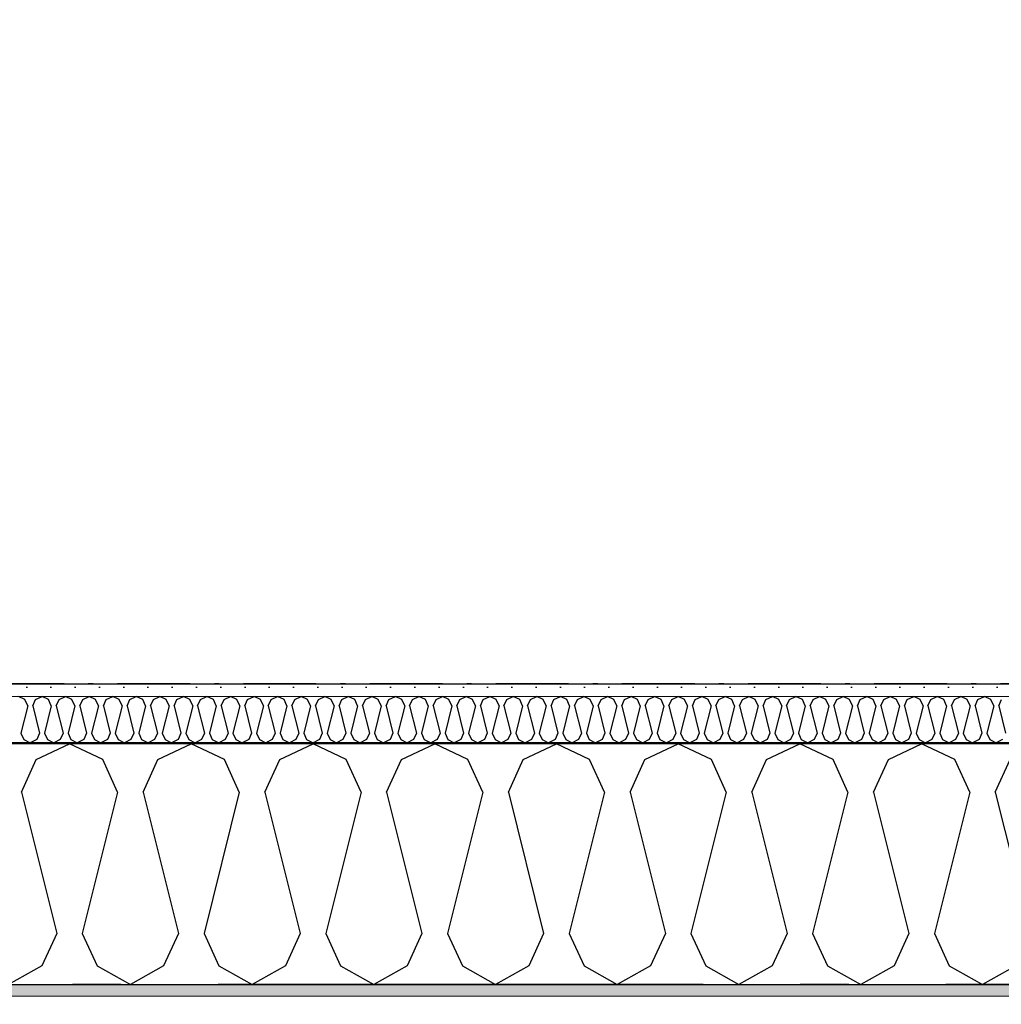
# Model space of a CAD drawing. Header units: millimetres. Extents: x -150 to 340931, y -1115 to 365939.
# Tile 10 of 253: x 278580 to 279592, y 347750 to 348765. Entities that reach past the tile are written whole.
import ezdxf
from ezdxf.enums import TextEntityAlignment as Align

# ---------------------------------------------------------------- set-up
doc = ezdxf.new("R2010")
doc.units = ezdxf.units.MM
doc.header["$LTSCALE"] = 0.5
doc.header["$MEASUREMENT"] = 0
for name, pattern in [('Akselinje', [1500, 1000, -200, 100, -200]), ('Over snittplan', [260, 150, -50, 10, -50]), ('PLINE', [0])]:
    doc.linetypes.add(name, pattern=pattern)
for name, color, linetype in [('232- Ikke-bærende yttervegger (Skravur)(Nye konstruksjoner)', 7, 'Continuous'), ('232- Ikke-bærende yttervegger(Nye konstruksjoner)', 7, 'Continuous'), ('255- Gulvoverflate(Nye konstruksjoner)', 7, 'Continuous'), ('82-- Modullinjer(Nye konstruksjoner)', 7, 'Continuous'), ('842-M___1_50 Målsetting bygning', 7, 'Continuous'), ('842-M___1_50 Målsetting bygning(Nye konstruksjoner)', 7, 'Continuous'), ('862- M___Nettoareal(Nye konstruksjoner)', 7, 'Continuous'), ('862- M___Nettoareal(Polylinje)(Nye konstruksjoner)', 7, 'Continuous'), ('862- M___Nettoareal(Tekst)(Nye konstruksjoner)', 7, 'Continuous')]:
    doc.layers.add(name, color=color, linetype=linetype)
doc.layers.add('235- Utvendig kledning og overflate(Nye konstruksjoner)', color=7, linetype='Continuous', lineweight=0)
doc.layers.add('236- Innvendig kledning og overflate(Nye konstruksjoner)', color=7, linetype='Continuous', lineweight=0)
doc.styles.add('GENERATED_STYLE_1', font='txt')
doc.styles.add('GENERATED_STYLE_3', font='arial.ttf')
doc.styles.add('GENERATED_STYLE_5', font='arial.ttf')
doc.dimstyles.new('GENERATED_STYLE__1', dxfattribs={"dimtxt": 100, "dimasz": 95, "dimexe": 0.18, "dimexo": 0.0625, "dimgap": 0, "dimtad": 1, "dimtih": 1, "dimtoh": 1, "dimdec": 0, "dimzin": 0, "dimdsep": 46, "dimtxsty": 'GENERATED_STYLE_3', "dimblk": 'ARROWHEAD_6', "dimblk1": 'ARROWHEAD_6', "dimblk2": 'ARROWHEAD_6', "dimcen": 0.09, "dimse1": 1, "dimse2": 1, "dimclrd": 256, "dimclre": 256, "dimclrt": 256, "dimadec": 1, "dimazin": 0, "dimtfac": 1, "dimtdec": 4, "dimtmove": 0, "dimatfit": 3, "dimfxl": 1, "dimtolj": 1, "dimtzin": 0, "dimarcsym": 0})
doc.dimstyles.new('GENERATED_STYLE__2', dxfattribs={"dimtxt": 100, "dimasz": 95, "dimexe": 0.18, "dimexo": 0.0625, "dimgap": 0, "dimtad": 1, "dimdec": 0, "dimzin": 0, "dimdsep": 46, "dimtxsty": 'GENERATED_STYLE_3', "dimblk": 'ARROWHEAD_6', "dimblk1": 'ARROWHEAD_6', "dimblk2": 'ARROWHEAD_6', "dimcen": 0.09, "dimse1": 1, "dimse2": 1, "dimclrd": 256, "dimclre": 256, "dimclrt": 256, "dimadec": 1, "dimazin": 0, "dimtfac": 1, "dimtdec": 4, "dimtmove": 0, "dimatfit": 3, "dimfxl": 1, "dimtolj": 1, "dimtzin": 0, "dimarcsym": 0})
doc.dimstyles.new('GENERATED_STYLE__4', dxfattribs={"dimtxt": 100, "dimasz": 95, "dimexe": 0.18, "dimexo": 0.0625, "dimgap": 0, "dimtad": 1, "dimdec": 0, "dimzin": 0, "dimdsep": 46, "dimtxsty": 'GENERATED_STYLE_3', "dimblk": 'ARROWHEAD_6', "dimblk1": 'ARROWHEAD_6', "dimblk2": 'ARROWHEAD_6', "dimcen": 0.09, "dimse1": 1, "dimse2": 1, "dimclrd": 256, "dimclre": 256, "dimclrt": 256, "dimadec": 1, "dimazin": 0, "dimtfac": 1, "dimtdec": 4, "dimtmove": 2, "dimatfit": 3, "dimfxl": 1, "dimtolj": 1, "dimtzin": 0, "dimarcsym": 0})
pattern_1 = [(0, (0, 0), (0, 43.30127), [0, -25]), (0, (12.5, 21.65), (0, 43.30127), [0, -25])]

# ---------------------------------------------------------------- blocks, each defined once
blk = doc.blocks.new('LEILIGHET 8__1', base_point=(283768.6, 348580.7))
at = {"layer": '862- M___Nettoareal(Polylinje)(Nye konstruksjoner)', "flags": 128}
blk.add_lwpolyline([(286041, 356380.7), (277911, 356380.7), (277911, 348080.7), (281226, 348080.7), (281226, 349780.7), (286041, 349780.7)], close=True, dxfattribs=at)
at = {"layer": '862- M___Nettoareal(Tekst)(Nye konstruksjoner)', "style": 'GENERATED_STYLE_1'}
for tag, p in [('DUMMY_861', (280015.2, 358168.6)), ('ROOM_NAME', (279278, 358118.8)), ('DUMMY_862', (279278, 357980.3))]:
    blk.add_attdef(tag, text='', height=100, dxfattribs=at).set_placement(p, align=Align.TOP_LEFT)
blk = doc.blocks.new('*X64')
at = {"layer": '232- Ikke-bærende yttervegger (Skravur)(Nye konstruksjoner)', "linetype": 'PLINE'}
for p, q in [((278585.7, 348064.5), (278579, 348067.7)), ((278596.7, 348064.5), (278603.3, 348067.7)), ((278610, 348064.5), (278603.3, 348067.7)), ((278621, 348064.5), (278627.6, 348067.7)), ((278634.2, 348064.5), (278627.6, 348067.7)), ((278645.3, 348064.5), (278651.9, 348067.7)), ((278658.5, 348064.5), (278651.9, 348067.7)), ((278669.5, 348064.5), (278676.2, 348067.7)), ((278682.8, 348064.5), (278676.2, 348067.7)), ((278693.8, 348064.5), (278700.4, 348067.7)), ((278707.1, 348064.5), (278700.4, 348067.7)), ((278718.1, 348064.5), (278724.7, 348067.7)), ((278731.4, 348064.5), (278724.7, 348067.7)), ((278742.4, 348064.5), (278749, 348067.7)), ((278755.6, 348064.5), (278749, 348067.7)), ((278766.7, 348064.5), (278773.3, 348067.7)), ((278779.9, 348064.5), (278773.3, 348067.7)), ((278790.9, 348064.5), (278797.6, 348067.7)), ((278804.2, 348064.5), (278797.6, 348067.7)), ((278815.2, 348064.5), (278821.9, 348067.7)), ((278828.5, 348064.5), (278821.9, 348067.7)), ((278839.5, 348064.5), (278846.1, 348067.7)), ((278852.8, 348064.5), (278846.1, 348067.7)), ((278863.8, 348064.5), (278870.4, 348067.7)), ((278877, 348064.5), (278870.4, 348067.7)), ((278888.1, 348064.5), (278894.7, 348067.7)), ((278901.3, 348064.5), (278894.7, 348067.7)), ((278912.3, 348064.5), (278919, 348067.7)), ((278925.6, 348064.5), (278919, 348067.7)), ((278936.6, 348064.5), (278943.3, 348067.7)), ((278949.9, 348064.5), (278943.3, 348067.7)), ((278960.9, 348064.5), (278967.5, 348067.7)), ((278974.2, 348064.5), (278967.5, 348067.7)), ((278985.2, 348064.5), (278991.8, 348067.7)), ((278998.5, 348064.5), (278991.8, 348067.7)), ((279009.5, 348064.5), (279016.1, 348067.7)), ((279022.7, 348064.5), (279016.1, 348067.7)), ((279033.8, 348064.5), (279040.4, 348067.7)), ((279047, 348064.5), (279040.4, 348067.7)), ((279058, 348064.5), (279064.7, 348067.7)), ((279071.3, 348064.5), (279064.7, 348067.7)), ((279082.3, 348064.5), (279088.9, 348067.7)), ((279095.6, 348064.5), (279088.9, 348067.7)), ((279106.6, 348064.5), (279113.2, 348067.7)), ((279119.9, 348064.5), (279113.2, 348067.7)), ((279130.9, 348064.5), (279137.5, 348067.7)), ((279144.1, 348064.5), (279137.5, 348067.7)), ((279155.2, 348064.5), (279161.8, 348067.7)), ((279168.4, 348064.5), (279161.8, 348067.7)), ((279179.4, 348064.5), (279186.1, 348067.7)), ((279192.7, 348064.5), (279186.1, 348067.7)), ((279203.7, 348064.5), (279210.4, 348067.7)), ((279217, 348064.5), (279210.4, 348067.7)), ((279228, 348064.5), (279234.6, 348067.7)), ((279241.3, 348064.5), (279234.6, 348067.7)), ((279252.3, 348064.5), (279258.9, 348067.7)), ((279265.5, 348064.5), (279258.9, 348067.7)), ((279276.6, 348064.5), (279283.2, 348067.7)), ((279289.8, 348064.5), (279283.2, 348067.7)), ((279300.8, 348064.5), (279307.5, 348067.7)), ((279314.1, 348064.5), (279307.5, 348067.7)), ((279325.1, 348064.5), (279331.8, 348067.7)), ((279338.4, 348064.5), (279331.8, 348067.7)), ((279349.4, 348064.5), (279356, 348067.7)), ((279362.7, 348064.5), (279356, 348067.7)), ((279373.7, 348064.5), (279380.3, 348067.7)), ((279387, 348064.5), (279380.3, 348067.7)), ((279398, 348064.5), (279404.6, 348067.7)), ((279411.2, 348064.5), (279404.6, 348067.7)), ((279422.3, 348064.5), (279428.9, 348067.7)), ((279435.5, 348064.5), (279428.9, 348067.7)), ((279446.5, 348064.5), (279453.2, 348067.7)), ((279459.8, 348064.5), (279453.2, 348067.7)), ((279470.8, 348064.5), (279477.4, 348067.7)), ((279484.1, 348064.5), (279477.4, 348067.7)), ((279495.1, 348064.5), (279501.7, 348067.7)), ((279508.4, 348064.5), (279501.7, 348067.7)), ((279519.4, 348064.5), (279526, 348067.7)), ((279532.6, 348064.5), (279526, 348067.7)), ((279543.7, 348064.5), (279550.3, 348067.7)), ((279556.9, 348064.5), (279550.3, 348067.7)), ((279567.9, 348064.5), (279574.6, 348067.7)), ((279581.2, 348064.5), (279574.6, 348067.7)), ((278588.6, 348058), (278581.6, 348029.9)), ((278588.6, 348058), (278585.7, 348064.5)), ((278593.7, 348058), (278596.7, 348064.5)), ((278593.7, 348058), (278600.8, 348029.9)), ((278612.9, 348058), (278605.9, 348029.9)), ((278612.9, 348058), (278610, 348064.5)), ((278618, 348058), (278621, 348064.5)), ((278618, 348058), (278625.1, 348029.9)), ((278637.2, 348058), (278630.2, 348029.9)), ((278637.2, 348058), (278634.2, 348064.5)), ((278642.3, 348058), (278645.3, 348064.5)), ((278642.3, 348058), (278649.3, 348029.9)), ((278661.5, 348058), (278654.4, 348029.9)), ((278661.5, 348058), (278658.5, 348064.5)), ((278666.6, 348058), (278669.5, 348064.5)), ((278666.6, 348058), (278673.6, 348029.9)), ((278685.8, 348058), (278678.7, 348029.9)), ((278685.8, 348058), (278682.8, 348064.5)), ((278690.9, 348058), (278693.8, 348064.5)), ((278690.9, 348058), (278697.9, 348029.9)), ((278710, 348058), (278703, 348029.9)), ((278710, 348058), (278707.1, 348064.5)), ((278715.1, 348058), (278718.1, 348064.5)), ((278715.1, 348058), (278722.2, 348029.9)), ((278734.3, 348058), (278727.3, 348029.9)), ((278734.3, 348058), (278731.4, 348064.5)), ((278739.4, 348058), (278742.4, 348064.5)), ((278739.4, 348058), (278746.5, 348029.9)), ((278758.6, 348058), (278751.6, 348029.9)), ((278758.6, 348058), (278755.6, 348064.5)), ((278763.7, 348058), (278766.7, 348064.5)), ((278763.7, 348058), (278770.7, 348029.9)), ((278782.9, 348058), (278775.8, 348029.9)), ((278782.9, 348058), (278779.9, 348064.5)), ((278788, 348058), (278790.9, 348064.5)), ((278788, 348058), (278795, 348029.9)), ((278807.2, 348058), (278800.1, 348029.9)), ((278807.2, 348058), (278804.2, 348064.5)), ((278812.3, 348058), (278815.2, 348064.5)), ((278812.3, 348058), (278819.3, 348029.9)), ((278831.4, 348058), (278824.4, 348029.9)), ((278831.4, 348058), (278828.5, 348064.5)), ((278836.5, 348058), (278839.5, 348064.5)), ((278836.5, 348058), (278843.6, 348029.9)), ((278855.7, 348058), (278848.7, 348029.9)), ((278855.7, 348058), (278852.8, 348064.5)), ((278860.8, 348058), (278863.8, 348064.5)), ((278860.8, 348058), (278867.9, 348029.9)), ((278880, 348058), (278873, 348029.9)), ((278880, 348058), (278877, 348064.5)), ((278885.1, 348058), (278888.1, 348064.5)), ((278885.1, 348058), (278892.1, 348029.9)), ((278904.3, 348058), (278897.2, 348029.9)), ((278904.3, 348058), (278901.3, 348064.5)), ((278909.4, 348058), (278912.3, 348064.5)), ((278909.4, 348058), (278916.4, 348029.9)), ((278928.6, 348058), (278921.5, 348029.9)), ((278928.6, 348058), (278925.6, 348064.5)), ((278933.7, 348058), (278936.6, 348064.5)), ((278933.7, 348058), (278940.7, 348029.9)), ((278952.8, 348058), (278945.8, 348029.9)), ((278952.8, 348058), (278949.9, 348064.5)), ((278957.9, 348058), (278960.9, 348064.5)), ((278957.9, 348058), (278965, 348029.9)), ((278977.1, 348058), (278970.1, 348029.9)), ((278977.1, 348058), (278974.2, 348064.5)), ((278982.2, 348058), (278985.2, 348064.5)), ((278982.2, 348058), (278989.3, 348029.9)), ((279001.4, 348058), (278994.4, 348029.9)), ((279001.4, 348058), (278998.5, 348064.5)), ((279006.5, 348058), (279009.5, 348064.5)), ((279006.5, 348058), (279013.6, 348029.9)), ((279025.7, 348058), (279018.7, 348029.9)), ((279025.7, 348058), (279022.7, 348064.5)), ((279030.8, 348058), (279033.8, 348064.5)), ((279030.8, 348058), (279037.8, 348029.9)), ((279050, 348058), (279042.9, 348029.9)), ((279050, 348058), (279047, 348064.5)), ((279055.1, 348058), (279058, 348064.5)), ((279055.1, 348058), (279062.1, 348029.9)), ((279074.3, 348058), (279067.2, 348029.9)), ((279074.3, 348058), (279071.3, 348064.5)), ((279079.4, 348058), (279082.3, 348064.5)), ((279079.4, 348058), (279086.4, 348029.9)), ((279098.5, 348058), (279091.5, 348029.9)), ((279098.5, 348058), (279095.6, 348064.5)), ((279103.6, 348058), (279106.6, 348064.5)), ((279103.6, 348058), (279110.7, 348029.9)), ((279122.8, 348058), (279115.8, 348029.9)), ((279122.8, 348058), (279119.9, 348064.5)), ((279127.9, 348058), (279130.9, 348064.5)), ((279127.9, 348058), (279135, 348029.9)), ((279147.1, 348058), (279140.1, 348029.9)), ((279147.1, 348058), (279144.1, 348064.5)), ((279152.2, 348058), (279155.2, 348064.5)), ((279152.2, 348058), (279159.2, 348029.9)), ((279171.4, 348058), (279164.3, 348029.9)), ((279171.4, 348058), (279168.4, 348064.5)), ((279176.5, 348058), (279179.4, 348064.5)), ((279176.5, 348058), (279183.5, 348029.9)), ((279195.7, 348058), (279188.6, 348029.9)), ((279195.7, 348058), (279192.7, 348064.5)), ((279200.8, 348058), (279203.7, 348064.5)), ((279200.8, 348058), (279207.8, 348029.9)), ((279219.9, 348058), (279212.9, 348029.9)), ((279219.9, 348058), (279217, 348064.5)), ((279225, 348058), (279228, 348064.5)), ((279225, 348058), (279232.1, 348029.9)), ((279244.2, 348058), (279237.2, 348029.9)), ((279244.2, 348058), (279241.3, 348064.5)), ((279249.3, 348058), (279252.3, 348064.5)), ((279249.3, 348058), (279256.4, 348029.9)), ((279268.5, 348058), (279261.5, 348029.9)), ((279268.5, 348058), (279265.5, 348064.5)), ((279273.6, 348058), (279276.6, 348064.5)), ((279273.6, 348058), (279280.6, 348029.9)), ((279292.8, 348058), (279285.7, 348029.9)), ((279292.8, 348058), (279289.8, 348064.5)), ((279297.9, 348058), (279300.8, 348064.5)), ((279297.9, 348058), (279304.9, 348029.9)), ((279317.1, 348058), (279310, 348029.9)), ((279317.1, 348058), (279314.1, 348064.5)), ((279322.2, 348058), (279325.1, 348064.5)), ((279322.2, 348058), (279329.2, 348029.9)), ((279341.3, 348058), (279334.3, 348029.9)), ((279341.3, 348058), (279338.4, 348064.5)), ((279346.4, 348058), (279349.4, 348064.5)), ((279346.4, 348058), (279353.5, 348029.9)), ((279365.6, 348058), (279358.6, 348029.9)), ((279365.6, 348058), (279362.7, 348064.5)), ((279370.7, 348058), (279373.7, 348064.5)), ((279370.7, 348058), (279377.8, 348029.9)), ((279389.9, 348058), (279382.9, 348029.9)), ((279389.9, 348058), (279387, 348064.5)), ((279395, 348058), (279398, 348064.5)), ((279395, 348058), (279402.1, 348029.9)), ((279414.2, 348058), (279407.2, 348029.9)), ((279414.2, 348058), (279411.2, 348064.5)), ((279419.3, 348058), (279422.3, 348064.5)), ((279419.3, 348058), (279426.3, 348029.9)), ((279438.5, 348058), (279431.4, 348029.9)), ((279438.5, 348058), (279435.5, 348064.5)), ((279443.6, 348058), (279446.5, 348064.5)), ((279443.6, 348058), (279450.6, 348029.9)), ((279462.8, 348058), (279455.7, 348029.9)), ((279462.8, 348058), (279459.8, 348064.5)), ((279467.9, 348058), (279470.8, 348064.5)), ((279467.9, 348058), (279474.9, 348029.9)), ((279487, 348058), (279480, 348029.9)), ((279487, 348058), (279484.1, 348064.5)), ((279492.1, 348058), (279495.1, 348064.5)), ((279492.1, 348058), (279499.2, 348029.9)), ((279511.3, 348058), (279504.3, 348029.9)), ((279511.3, 348058), (279508.4, 348064.5)), ((279516.4, 348058), (279519.4, 348064.5)), ((279516.4, 348058), (279523.5, 348029.9)), ((279535.6, 348058), (279528.6, 348029.9)), ((279535.6, 348058), (279532.6, 348064.5)), ((279540.7, 348058), (279543.7, 348064.5)), ((279540.7, 348058), (279547.7, 348029.9)), ((279559.9, 348058), (279552.8, 348029.9)), ((279559.9, 348058), (279556.9, 348064.5)), ((279565, 348058), (279567.9, 348064.5)), ((279565, 348058), (279572, 348029.9)), ((279584.2, 348058), (279577.1, 348029.9)), ((279584.2, 348058), (279581.2, 348064.5)), ((279589.3, 348058), (279592.2, 348064.5)), ((279589.3, 348058), (279596.3, 348029.9)), ((278581.6, 348029.9), (278584.5, 348023.4)), ((278600.8, 348029.9), (278597.8, 348023.4)), ((278605.9, 348029.9), (278608.8, 348023.4)), ((278625.1, 348029.9), (278622.1, 348023.4)), ((278630.2, 348029.9), (278633.1, 348023.4)), ((278649.3, 348029.9), (278646.4, 348023.4)), ((278654.4, 348029.9), (278657.4, 348023.4)), ((278673.6, 348029.9), (278670.7, 348023.4)), ((278678.7, 348029.9), (278681.7, 348023.4)), ((278697.9, 348029.9), (278694.9, 348023.4)), ((278703, 348029.9), (278706, 348023.4)), ((278722.2, 348029.9), (278719.2, 348023.4)), ((278727.3, 348029.9), (278730.2, 348023.4)), ((278746.5, 348029.9), (278743.5, 348023.4)), ((278751.6, 348029.9), (278754.5, 348023.4)), ((278770.7, 348029.9), (278767.8, 348023.4)), ((278775.8, 348029.9), (278778.8, 348023.4)), ((278795, 348029.9), (278792.1, 348023.4)), ((278800.1, 348029.9), (278803.1, 348023.4)), ((278819.3, 348029.9), (278816.3, 348023.4)), ((278824.4, 348029.9), (278827.4, 348023.4)), ((278843.6, 348029.9), (278840.6, 348023.4)), ((278848.7, 348029.9), (278851.6, 348023.4)), ((278867.9, 348029.9), (278864.9, 348023.4)), ((278873, 348029.9), (278875.9, 348023.4)), ((278892.1, 348029.9), (278889.2, 348023.4)), ((278897.2, 348029.9), (278900.2, 348023.4)), ((278916.4, 348029.9), (278913.5, 348023.4)), ((278921.5, 348029.9), (278924.5, 348023.4)), ((278940.7, 348029.9), (278937.7, 348023.4)), ((278945.8, 348029.9), (278948.8, 348023.4)), ((278965, 348029.9), (278962, 348023.4)), ((278970.1, 348029.9), (278973, 348023.4)), ((278989.3, 348029.9), (278986.3, 348023.4)), ((278994.4, 348029.9), (278997.3, 348023.4)), ((279013.6, 348029.9), (279010.6, 348023.4)), ((279018.7, 348029.9), (279021.6, 348023.4)), ((279037.8, 348029.9), (279034.9, 348023.4)), ((279042.9, 348029.9), (279045.9, 348023.4)), ((279062.1, 348029.9), (279059.2, 348023.4)), ((279067.2, 348029.9), (279070.2, 348023.4)), ((279086.4, 348029.9), (279083.4, 348023.4)), ((279091.5, 348029.9), (279094.5, 348023.4)), ((279110.7, 348029.9), (279107.7, 348023.4)), ((279115.8, 348029.9), (279118.7, 348023.4)), ((279135, 348029.9), (279132, 348023.4)), ((279140.1, 348029.9), (279143, 348023.4)), ((279159.2, 348029.9), (279156.3, 348023.4)), ((279164.3, 348029.9), (279167.3, 348023.4)), ((279183.5, 348029.9), (279180.6, 348023.4)), ((279188.6, 348029.9), (279191.6, 348023.4)), ((279207.8, 348029.9), (279204.8, 348023.4)), ((279212.9, 348029.9), (279215.9, 348023.4)), ((279232.1, 348029.9), (279229.1, 348023.4)), ((279237.2, 348029.9), (279240.1, 348023.4)), ((279256.4, 348029.9), (279253.4, 348023.4)), ((279261.5, 348029.9), (279264.4, 348023.4)), ((279280.6, 348029.9), (279277.7, 348023.4)), ((279285.7, 348029.9), (279288.7, 348023.4)), ((279304.9, 348029.9), (279302, 348023.4)), ((279310, 348029.9), (279313, 348023.4)), ((279329.2, 348029.9), (279326.2, 348023.4)), ((279334.3, 348029.9), (279337.3, 348023.4)), ((279353.5, 348029.9), (279350.5, 348023.4)), ((279358.6, 348029.9), (279361.5, 348023.4)), ((279377.8, 348029.9), (279374.8, 348023.4)), ((279382.9, 348029.9), (279385.8, 348023.4)), ((279402.1, 348029.9), (279399.1, 348023.4)), ((279407.2, 348029.9), (279410.1, 348023.4)), ((279426.3, 348029.9), (279423.4, 348023.4)), ((279431.4, 348029.9), (279434.4, 348023.4)), ((279450.6, 348029.9), (279447.7, 348023.4)), ((279455.7, 348029.9), (279458.7, 348023.4)), ((279474.9, 348029.9), (279471.9, 348023.4)), ((279480, 348029.9), (279483, 348023.4)), ((279499.2, 348029.9), (279496.2, 348023.4)), ((279504.3, 348029.9), (279507.2, 348023.4)), ((279523.5, 348029.9), (279520.5, 348023.4)), ((279528.6, 348029.9), (279531.5, 348023.4)), ((279547.7, 348029.9), (279544.8, 348023.4)), ((279552.8, 348029.9), (279555.8, 348023.4)), ((279572, 348029.9), (279569.1, 348023.4)), ((279577.1, 348029.9), (279580.1, 348023.4)), ((278584.5, 348023.4), (278591.2, 348019.7)), ((278597.8, 348023.4), (278591.2, 348019.7)), ((278608.8, 348023.4), (278615.5, 348019.7)), ((278622.1, 348023.4), (278615.5, 348019.7)), ((278633.1, 348023.4), (278639.7, 348019.7)), ((278646.4, 348023.4), (278639.7, 348019.7)), ((278657.4, 348023.4), (278664, 348019.7)), ((278670.7, 348023.4), (278664, 348019.7)), ((278681.7, 348023.4), (278688.3, 348019.7)), ((278694.9, 348023.4), (278688.3, 348019.7)), ((278706, 348023.4), (278712.6, 348019.7)), ((278719.2, 348023.4), (278712.6, 348019.7)), ((278730.2, 348023.4), (278736.9, 348019.7)), ((278743.5, 348023.4), (278736.9, 348019.7)), ((278754.5, 348023.4), (278761.1, 348019.7)), ((278767.8, 348023.4), (278761.1, 348019.7)), ((278778.8, 348023.4), (278785.4, 348019.7)), ((278792.1, 348023.4), (278785.4, 348019.7)), ((278803.1, 348023.4), (278809.7, 348019.7)), ((278816.3, 348023.4), (278809.7, 348019.7)), ((278827.4, 348023.4), (278834, 348019.7)), ((278840.6, 348023.4), (278834, 348019.7)), ((278851.6, 348023.4), (278858.3, 348019.7)), ((278864.9, 348023.4), (278858.3, 348019.7)), ((278875.9, 348023.4), (278882.6, 348019.7)), ((278889.2, 348023.4), (278882.6, 348019.7)), ((278900.2, 348023.4), (278906.8, 348019.7)), ((278913.5, 348023.4), (278906.8, 348019.7)), ((278924.5, 348023.4), (278931.1, 348019.7)), ((278937.7, 348023.4), (278931.1, 348019.7)), ((278948.8, 348023.4), (278955.4, 348019.7)), ((278962, 348023.4), (278955.4, 348019.7)), ((278973, 348023.4), (278979.7, 348019.7)), ((278986.3, 348023.4), (278979.7, 348019.7)), ((278997.3, 348023.4), (279004, 348019.7)), ((279010.6, 348023.4), (279004, 348019.7)), ((279021.6, 348023.4), (279028.2, 348019.7)), ((279034.9, 348023.4), (279028.2, 348019.7)), ((279045.9, 348023.4), (279052.5, 348019.7)), ((279059.2, 348023.4), (279052.5, 348019.7)), ((279070.2, 348023.4), (279076.8, 348019.7)), ((279083.4, 348023.4), (279076.8, 348019.7)), ((279094.5, 348023.4), (279101.1, 348019.7)), ((279107.7, 348023.4), (279101.1, 348019.7)), ((279118.7, 348023.4), (279125.4, 348019.7)), ((279132, 348023.4), (279125.4, 348019.7)), ((279143, 348023.4), (279149.6, 348019.7)), ((279156.3, 348023.4), (279149.6, 348019.7)), ((279167.3, 348023.4), (279173.9, 348019.7)), ((279180.6, 348023.4), (279173.9, 348019.7)), ((279191.6, 348023.4), (279198.2, 348019.7)), ((279204.8, 348023.4), (279198.2, 348019.7)), ((279215.9, 348023.4), (279222.5, 348019.7)), ((279229.1, 348023.4), (279222.5, 348019.7)), ((279240.1, 348023.4), (279246.8, 348019.7)), ((279253.4, 348023.4), (279246.8, 348019.7)), ((279264.4, 348023.4), (279271.1, 348019.7)), ((279277.7, 348023.4), (279271.1, 348019.7)), ((279288.7, 348023.4), (279295.3, 348019.7)), ((279302, 348023.4), (279295.3, 348019.7)), ((279313, 348023.4), (279319.6, 348019.7)), ((279326.2, 348023.4), (279319.6, 348019.7)), ((279337.3, 348023.4), (279343.9, 348019.7)), ((279350.5, 348023.4), (279343.9, 348019.7)), ((279361.5, 348023.4), (279368.2, 348019.7)), ((279374.8, 348023.4), (279368.2, 348019.7)), ((279385.8, 348023.4), (279392.5, 348019.7)), ((279399.1, 348023.4), (279392.5, 348019.7)), ((279410.1, 348023.4), (279416.7, 348019.7)), ((279423.4, 348023.4), (279416.7, 348019.7)), ((279434.4, 348023.4), (279441, 348019.7)), ((279447.7, 348023.4), (279441, 348019.7)), ((279458.7, 348023.4), (279465.3, 348019.7)), ((279471.9, 348023.4), (279465.3, 348019.7)), ((279483, 348023.4), (279489.6, 348019.7)), ((279496.2, 348023.4), (279489.6, 348019.7)), ((279507.2, 348023.4), (279513.9, 348019.7)), ((279520.5, 348023.4), (279513.9, 348019.7)), ((279531.5, 348023.4), (279538.1, 348019.7)), ((279544.8, 348023.4), (279538.1, 348019.7)), ((279555.8, 348023.4), (279562.4, 348019.7)), ((279569.1, 348023.4), (279562.4, 348019.7)), ((279580.1, 348023.4), (279586.7, 348019.7)), ((279593.3, 348023.4), (279586.7, 348019.7))]:
    blk.add_line(p, q, dxfattribs=at)
blk = doc.blocks.new('*X67')
at = {"layer": '232- Ikke-bærende yttervegger (Skravur)(Nye konstruksjoner)', "linetype": 'PLINE'}
for p, q in [((278597.4, 348002.5), (278631.6, 348018.7)), ((278665.9, 348002.5), (278631.6, 348018.7)), ((278722.8, 348002.5), (278757.1, 348018.7)), ((278791.4, 348002.5), (278757.1, 348018.7)), ((278848.3, 348002.5), (278882.6, 348018.7)), ((278916.8, 348002.5), (278882.6, 348018.7)), ((278973.7, 348002.5), (279008, 348018.7)), ((279042.3, 348002.5), (279008, 348018.7)), ((279099.2, 348002.5), (279133.5, 348018.7)), ((279167.7, 348002.5), (279133.5, 348018.7)), ((279224.7, 348002.5), (279258.9, 348018.7)), ((279293.2, 348002.5), (279258.9, 348018.7)), ((279350.1, 348002.5), (279384.4, 348018.7)), ((279418.6, 348002.5), (279384.4, 348018.7)), ((279475.6, 348002.5), (279509.8, 348018.7)), ((279544.1, 348002.5), (279509.8, 348018.7)), ((278582.1, 347968.9), (278597.4, 348002.5)), ((278681.2, 347968.9), (278665.9, 348002.5)), ((278707.6, 347968.9), (278722.8, 348002.5)), ((278806.6, 347968.9), (278791.4, 348002.5)), ((278833, 347968.9), (278848.3, 348002.5)), ((278932.1, 347968.9), (278916.8, 348002.5)), ((278958.5, 347968.9), (278973.7, 348002.5)), ((279057.6, 347968.9), (279042.3, 348002.5)), ((279083.9, 347968.9), (279099.2, 348002.5)), ((279183, 347968.9), (279167.7, 348002.5)), ((279209.4, 347968.9), (279224.7, 348002.5)), ((279308.5, 347968.9), (279293.2, 348002.5)), ((279334.8, 347968.9), (279350.1, 348002.5)), ((279433.9, 347968.9), (279418.6, 348002.5)), ((279460.3, 347968.9), (279475.6, 348002.5)), ((279559.4, 347968.9), (279544.1, 348002.5)), ((279585.7, 347968.9), (279601, 348002.5)), ((278582.1, 347968.9), (278618.5, 347823.4)), ((278681.2, 347968.9), (278644.8, 347823.4)), ((278707.6, 347968.9), (278743.9, 347823.4)), ((278806.6, 347968.9), (278770.3, 347823.4)), ((278833, 347968.9), (278869.4, 347823.4)), ((278932.1, 347968.9), (278895.7, 347823.4)), ((278958.5, 347968.9), (278994.8, 347823.4)), ((279057.6, 347968.9), (279021.2, 347823.4)), ((279083.9, 347968.9), (279120.3, 347823.4)), ((279183, 347968.9), (279146.6, 347823.4)), ((279209.4, 347968.9), (279245.7, 347823.4)), ((279308.5, 347968.9), (279272.1, 347823.4)), ((279334.8, 347968.9), (279371.2, 347823.4)), ((279433.9, 347968.9), (279397.5, 347823.4)), ((279460.3, 347968.9), (279496.6, 347823.4)), ((279559.4, 347968.9), (279523, 347823.4)), ((279585.7, 347968.9), (279622.1, 347823.4)), ((278618.5, 347823.4), (278603.2, 347789.8)), ((278644.8, 347823.4), (278660.1, 347789.8)), ((278743.9, 347823.4), (278728.6, 347789.8)), ((278770.3, 347823.4), (278785.6, 347789.8)), ((278869.4, 347823.4), (278854.1, 347789.8)), ((278895.7, 347823.4), (278911, 347789.8)), ((278994.8, 347823.4), (278979.5, 347789.8)), ((279021.2, 347823.4), (279036.5, 347789.8)), ((279120.3, 347823.4), (279105, 347789.8)), ((279146.6, 347823.4), (279161.9, 347789.8)), ((279245.7, 347823.4), (279230.4, 347789.8)), ((279272.1, 347823.4), (279287.4, 347789.8)), ((279371.2, 347823.4), (279355.9, 347789.8)), ((279397.5, 347823.4), (279412.8, 347789.8)), ((279496.6, 347823.4), (279481.4, 347789.8)), ((279523, 347823.4), (279538.3, 347789.8)), ((278603.2, 347789.8), (278568.9, 347770.7)), ((278660.1, 347789.8), (278694.4, 347770.7)), ((278728.6, 347789.8), (278694.4, 347770.7)), ((278785.6, 347789.8), (278819.8, 347770.7)), ((278854.1, 347789.8), (278819.8, 347770.7)), ((278911, 347789.8), (278945.3, 347770.7)), ((278979.5, 347789.8), (278945.3, 347770.7)), ((279036.5, 347789.8), (279070.7, 347770.7)), ((279105, 347789.8), (279070.7, 347770.7)), ((279161.9, 347789.8), (279196.2, 347770.7)), ((279230.4, 347789.8), (279196.2, 347770.7)), ((279287.4, 347789.8), (279321.6, 347770.7)), ((279355.9, 347789.8), (279321.6, 347770.7)), ((279412.8, 347789.8), (279447.1, 347770.7)), ((279481.4, 347789.8), (279447.1, 347770.7)), ((279538.3, 347789.8), (279572.5, 347770.7)), ((279606.8, 347789.8), (279572.5, 347770.7))]:
    blk.add_line(p, q, dxfattribs=at)
blk = doc.blocks.new('Standard grid marker[80]', base_point=(305734.8, 347770.7))
at = {"layer": '82-- Modullinjer(Nye konstruksjoner)', "linetype": 'Akselinje'}
blk.add_line((305534.8, 347770.7), (271734.8, 347770.7), dxfattribs=at)
at = {"layer": '82-- Modullinjer(Nye konstruksjoner)', "style": 'GENERATED_STYLE_5'}
for tag, p in [('AC_MarkerText_1_1', (271409.8, 347824.4)), ('AC_MarkerText_1_0', (305859.8, 347824.4))]:
    blk.add_attdef(tag, text='', height=100, rotation=360, dxfattribs=at).set_placement(p, align=Align.TOP_CENTER)
blk = doc.blocks.new('*D774')
at = {"layer": '842-M___1_50 Målsetting bygning(Nye konstruksjoner)', "linetype": 'PLINE'}
for p, q in [((276294.5, 363585.1), (276294.5, 363772.6)), ((335668.8, 363585.1), (335668.8, 363772.6)), ((276344.5, 363728.9), (276244.5, 363628.9)), ((335618.8, 363628.9), (335718.8, 363728.9)), ((276219.5, 363678.9), (276294.5, 363678.9)), ((276294.5, 363678.9), (335668.8, 363678.9)), ((335668.8, 363678.9), (335743.8, 363678.9))]:
    blk.add_line(p, q, dxfattribs=at)
at = {"layer": '842-M___1_50 Målsetting bygning(Nye konstruksjoner)', "insert": (305772, 363698.9), "char_height": 100, "attachment_point": 7, "style": 'GENERATED_STYLE_3'}
blk.add_mtext('\\A1;{\\pql;\\fArial|b0|i0|c0|p0;\\W1.000000;59\xa0374}', dxfattribs=at)
blk = doc.blocks.new('ARROWHEAD_6')
at = {"linetype": 'Continuous'}
for p, q in [((-0.5, -0.5), (0.5, 0.5)), ((0, 0), (-1, 0))]:
    blk.add_line(p, q, dxfattribs=at)
blk = doc.blocks.new('*D810')
at = {"layer": '842-M___1_50 Målsetting bygning(Nye konstruksjoner)', "linetype": 'PLINE'}
for p, q in [((272272.6, 348068.7), (272372.6, 347968.7)), ((272416.4, 348018.7), (272228.9, 348018.7)), ((272322.6, 347770.7), (272322.6, 348018.7)), ((272272.6, 347820.7), (272372.6, 347720.7)), ((272416.4, 347770.7), (272228.9, 347770.7)), ((272322.6, 347695.7), (272322.6, 347770.7))]:
    blk.add_line(p, q, dxfattribs=at)
at = {"layer": '842-M___1_50 Målsetting bygning(Nye konstruksjoner)', "insert": (272263.1, 347780.3), "char_height": 100, "attachment_point": 7, "rotation": 90, "style": 'GENERATED_STYLE_3'}
blk.add_mtext('\\A1;{\\pql;\\fArial|b0|i0|c0|p0;\\W1.000000;248}', dxfattribs=at)
blk = doc.blocks.new('*D811')
at = {"layer": '842-M___1_50 Målsetting bygning(Nye konstruksjoner)', "linetype": 'PLINE'}
for p, q in [((272272.6, 349620.7), (272372.6, 349520.7)), ((272416.4, 349570.7), (272228.9, 349570.7)), ((272322.6, 348018.7), (272322.6, 349570.7)), ((272272.6, 348068.7), (272372.6, 347968.7)), ((272416.4, 348018.7), (272228.9, 348018.7))]:
    blk.add_line(p, q, dxfattribs=at)
at = {"layer": '842-M___1_50 Målsetting bygning(Nye konstruksjoner)', "char_height": 100, "attachment_point": 7, "rotation": 90, "style": 'GENERATED_STYLE_3'}
for s, insert in [('\\A1;{\\pql;\\fArial|b0|i0|c0|p0;\\W1.000000;248}', (272301.2, 349342.7)), ('\\A1;{\\pql;\\fArial|b0|i0|c0|p0;\\W1.000000;1\xa0552}', (272302.6, 348623.1))]:
    blk.add_mtext(s, dxfattribs=dict(at, insert=insert))
blk = doc.blocks.new('*D884')
at = {"layer": '842-M___1_50 Målsetting bygning', "linetype": 'PLINE'}
for p, q in [((277849, 342391.1), (277849, 342578.6)), ((280066, 342391.1), (280066, 342578.6)), ((277899, 342534.9), (277799, 342434.9)), ((280116, 342534.9), (280016, 342434.9)), ((277849, 342484.9), (280066, 342484.9))]:
    blk.add_line(p, q, dxfattribs=at)
at = {"layer": '842-M___1_50 Målsetting bygning', "insert": (278785.9, 342504.9), "char_height": 100, "attachment_point": 7, "style": 'GENERATED_STYLE_3'}
blk.add_mtext('\\A1;{\\pql;\\fArial|b0|i0|c0|p0;\\W1.000000;2\xa0217}', dxfattribs=at)
blk = doc.blocks.new('*D928')
at = {"layer": '842-M___1_50 Målsetting bygning', "linetype": 'PLINE'}
for p, q in [((276507.4, 348068.7), (276607.4, 347968.7)), ((276651.2, 348018.7), (276463.7, 348018.7)), ((276557.4, 347770.7), (276557.4, 348018.7)), ((276507.4, 347820.7), (276607.4, 347720.7)), ((276651.2, 347770.7), (276463.7, 347770.7)), ((276557.4, 347695.7), (276557.4, 347770.7))]:
    blk.add_line(p, q, dxfattribs=at)
at = {"layer": '842-M___1_50 Målsetting bygning', "insert": (276537.4, 347780.3), "char_height": 100, "attachment_point": 7, "rotation": 90, "style": 'GENERATED_STYLE_3'}
blk.add_mtext('\\A1;{\\pql;\\fArial|b0|i0|c0|p0;\\W1.000000;248}', dxfattribs=at)
blk = doc.blocks.new('*D929')
at = {"layer": '842-M___1_50 Målsetting bygning', "linetype": 'PLINE'}
for p, q in [((276507.4, 349222.7), (276607.4, 349122.7)), ((276651.2, 349172.7), (276463.7, 349172.7)), ((276557.4, 348018.7), (276557.4, 349172.7)), ((276507.4, 348068.7), (276607.4, 347968.7)), ((276651.2, 348018.7), (276463.7, 348018.7))]:
    blk.add_line(p, q, dxfattribs=at)
at = {"layer": '842-M___1_50 Målsetting bygning', "insert": (276537.4, 348424.1), "char_height": 100, "attachment_point": 7, "rotation": 90, "style": 'GENERATED_STYLE_3'}
blk.add_mtext('\\A1;{\\pql;\\fArial|b0|i0|c0|p0;\\W1.000000;1\xa0154}', dxfattribs=at)
blk = doc.blocks.new('SOV__42', base_point=(279477.1, 350061))
at = {"layer": '862- M___Nettoareal(Polylinje)(Nye konstruksjoner)', "linetype": 'PLINE', "flags": 128}
blk.add_lwpolyline([(281226, 351152.6), (277911, 351152.7), (277911, 348080.7), (281226, 348080.7)], close=True, dxfattribs=at)
at = {"layer": '862- M___Nettoareal(Tekst)(Nye konstruksjoner)', "style": 'GENERATED_STYLE_1'}
for tag, p in [('DUMMY_861', (279701.2, 350249.2)), ('ROOM_NAME', (279253, 350199.4)), ('DUMMY_862', (279253, 350061))]:
    blk.add_attdef(tag, text='', height=100, dxfattribs=at).set_placement(p, align=Align.TOP_LEFT)

msp = doc.modelspace()

# ---------------------------------------------------------------- hatches: boundary and pattern name
at = {"layer": '232- Ikke-bærende yttervegger (Skravur)(Nye konstruksjoner)', "linetype": 'Continuous'}
h = msp.add_hatch(dxfattribs=at)
h.set_pattern_fill('Prikker_tett', color=256, style=0, pattern_type=2)
h.set_pattern_definition(pattern_1)
h.paths.add_polyline_path([(277911, 348067.7), (280066, 348067.7), (280066, 348080.7), (277911, 348080.7)])
msp.add_hatch(color=256, dxfattribs=at).paths.add_polyline_path([(277850, 348019.7), (277850, 348018.7), (280066, 348018.7), (280066, 348019.7)])
h = msp.add_hatch(dxfattribs=at)
h.set_pattern_fill('Prikker_tett', color=256, style=0, pattern_type=2)
h.set_pattern_definition(pattern_1)
h.paths.add_polyline_path([(277601, 347758.7), (280066, 347758.7), (280066, 347770.7), (277601, 347770.7)])

# ---------------------------------------------------------------- linework, layer by layer
at = {"layer": '232- Ikke-bærende yttervegger(Nye konstruksjoner)', "linetype": 'PLINE'}
for p, q in [((280066, 348018.7), (277850, 348018.7)), ((280066, 348019.7), (277898, 348019.7)), ((277849, 347770.7), (280066, 347770.7))]:
    msp.add_line(p, q, dxfattribs=at)
at = {"layer": '232- Ikke-bærende yttervegger(Nye konstruksjoner)', "linetype": 'Over snittplan', "flags": 128}
msp.add_lwpolyline([(281226, 348080.7), (277911, 348080.7)], dxfattribs=at)
at = {"layer": '235- Utvendig kledning og overflate(Nye konstruksjoner)', "linetype": 'PLINE'}
msp.add_line((277601, 347758.7), (280066, 347758.7), dxfattribs=at)
at = {"layer": '236- Innvendig kledning og overflate(Nye konstruksjoner)', "linetype": 'PLINE'}
msp.add_line((280066, 348067.7), (277911, 348067.7), dxfattribs=at)
at = {"layer": '236- Innvendig kledning og overflate(Nye konstruksjoner)', "linetype": 'PLINE', "flags": 128}
msp.add_lwpolyline([(280066, 348080.7), (277911, 348080.7)], dxfattribs=at)
at = {"layer": '255- Gulvoverflate(Nye konstruksjoner)', "linetype": 'PLINE', "flags": 128}
msp.add_lwpolyline([(277601, 356690.6), (277601, 347770.7), (281536, 347770.7), (281536, 349470.7), (285893, 349470.7), (285893, 347770.7), (289886, 347770.7), (289886, 349470.7), (294243, 349470.7), (294243, 347770.7), (298236, 347770.7), (298236, 349470.7), (303051, 349470.7), (303051, 356690.6)], close=True, dxfattribs=at)

# ---------------------------------------------------------------- block references
at = {"layer": '232- Ikke-bærende yttervegger(Nye konstruksjoner)'}
for name in ['*X64', '*X67']:
    msp.add_blockref(name, (0, 0), dxfattribs=at)
at = {"layer": '82-- Modullinjer(Nye konstruksjoner)', "linetype": 'PLINE'}
msp.add_blockref('Standard grid marker[80]', (305734.8, 347770.7), dxfattribs=at)
at = {"layer": '862- M___Nettoareal(Nye konstruksjoner)', "linetype": 'Continuous'}
for name, p in [('LEILIGHET 8__1', (283768.6, 348580.7)), ('SOV__42', (279477.1, 350061))]:
    msp.add_blockref(name, p, dxfattribs=at)

# ---------------------------------------------------------------- dimensions: what is measured, and where the dimension line sits
at = {"layer": '842-M___1_50 Målsetting bygning', "linetype": 'Continuous'}
dim = msp.add_linear_dim(base=(280066, 342484.9), p1=(277849, 352230.7), p2=(280066, 348080.7), dimstyle='GENERATED_STYLE__1', dxfattribs=at)
dim.commit()
dim.dimension.update_dxf_attribs({"geometry": '*D884', "text_midpoint": (278957.5, 342554.9), "dimtype": 160})
for base, p1, p2, picture, middle in [((276557.4, 349172.7), (279568.5, 348018.7), (277511, 349172.7), '*D929', (276487.4, 348595.6)), ((276557.4, 348018.7), (279568.5, 347770.7), (279568.5, 348018.7), '*D928', (276487.4, 347894.4))]:
    dim = msp.add_linear_dim(base=base, p1=p1, p2=p2, angle=90, dimstyle='GENERATED_STYLE__2', dxfattribs=at)
    dim.commit()
    dim.dimension.update_dxf_attribs({"geometry": picture, "text_midpoint": middle, "dimtype": 160, "text_rotation": 90})
at = {"layer": '842-M___1_50 Målsetting bygning(Nye konstruksjoner)', "linetype": 'Continuous'}
dim = msp.add_linear_dim(base=(335668.8, 363678.9), p1=(276294.5, 358685.2), p2=(335668.8, 339845.1), dimstyle='GENERATED_STYLE__1', dxfattribs=at)
dim.commit()
dim.dimension.update_dxf_attribs({"geometry": '*D774', "text_midpoint": (305981.5, 363748.9), "dimtype": 160})
for base, p1, p2, dimstyle, picture, middle in [((272322.6, 349570.7), (279568.5, 348018.7), (280371.9, 349570.7), 'GENERATED_STYLE__2', '*D811', (272252.6, 348794.6)), ((272322.6, 348018.7), (279568.5, 347770.7), (279568.5, 348018.7), 'GENERATED_STYLE__4', '*D810', (272213.1, 347894.4))]:
    dim = msp.add_linear_dim(base=base, p1=p1, p2=p2, angle=90, dimstyle=dimstyle, dxfattribs=at)
    dim.commit()
    dim.dimension.update_dxf_attribs({"geometry": picture, "text_midpoint": middle, "dimtype": 160, "text_rotation": 90})

doc.saveas('drawing.dxf')
